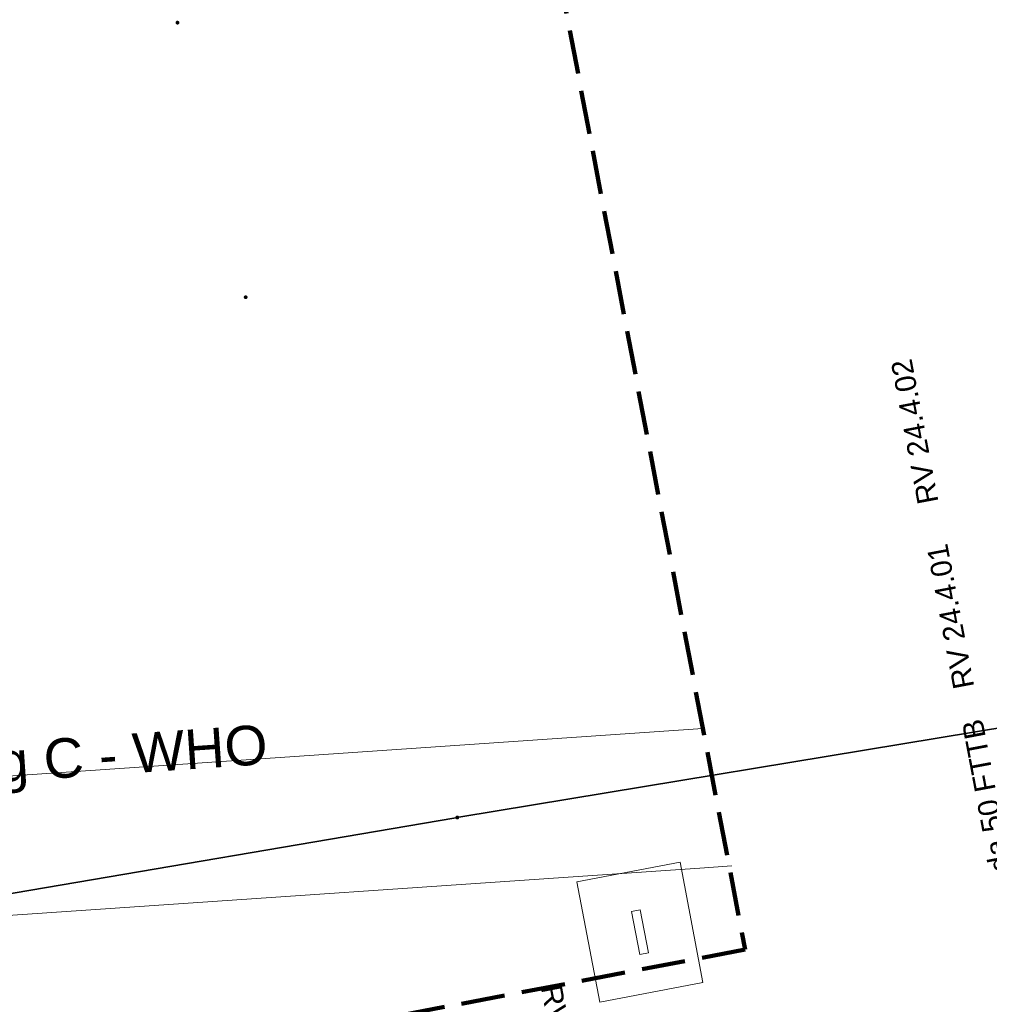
# Model space of a CAD drawing. Extents: x 3503739 to 3504470, y 5375172 to 5375561.
# Tile 74 of 142: x 3504179 to 3504190, y 5375399 to 5375410. Entities that reach past the tile are written whole.
import ezdxf

# ---------------------------------------------------------------- set-up
doc = ezdxf.new("R2010")
doc.units = 0
doc.header["$MEASUREMENT"] = 0
doc.linetypes.add('1', pattern=[1.4, 0.5, -0.2, 0.5, -0.2])
doc.linetypes.add('33', pattern=[12, 4, -8])
for name, color, linetype in [('_4WP_STADT_FTT1', 7, 'Continuous'), ('_4WP_STEIGBEZEIC', 7, 'Continuous'), ('K_FLURSTUECKE', 7, 'Continuous'), ('K_GRENZEN-UNABGE', 7, 'Continuous'), ('KMB_AUFBETON', 7, 'Continuous'), ('KMP_TIEF20-05-25', 7, 'Continuous'), ('PUNKTHOEHENATTDEF', 7, 'Continuous'), ('PUNKTNUMMERNATTDEF', 7, 'Continuous'), ('PUNKTSPEZIFIKATION', 7, 'Continuous'), ('X_BE_DFI', 7, 'Continuous')]:
    doc.layers.add(name, color=color, linetype=linetype)
doc.styles.add('178', font='ARIAL.TTF', dxfattribs={"height": 0.24})
doc.styles.add('522', font='ARIAL.TTF', dxfattribs={"height": 0.452686})

# ---------------------------------------------------------------- blocks, each defined once
blk = doc.blocks.new('LEITSYSTEM_BRA4')
at = {"color": 251, "linetype": 'Continuous', "lineweight": 9}
for points in [[(-0.7, 0.6), (0.7, 0.6), (0.7, -0.6), (-0.7, -0.6), (-0.7, 0.6)], [(-0.25, 0.05), (0.25, 0.05), (0.25, -0.05), (-0.25, -0.05), (-0.25, 0.05)]]:
    blk.add_lwpolyline(points, dxfattribs=at)
blk = doc.blocks.new('PUNKT')
blk.add_point((0, 0))
at = {"layer": 'PUNKTHOEHENATTDEF', "linetype": 'Continuous', "flags": 1}
blk.add_attdef('PUNKTHOEHE', (1, -0.5), '', height=0.8, dxfattribs=at)
at = {"layer": 'PUNKTNUMMERNATTDEF', "linetype": 'Continuous', "flags": 1}
blk.add_attdef('PUNKTNUMMER', (1, 0.5), '', height=0.8, dxfattribs=at)
at = {"layer": 'PUNKTSPEZIFIKATION', "linetype": 'Continuous', "flags": 1}
blk.add_attdef('PUNKTSPEZIFIKATION', (1, -1.5), '', height=0.8, dxfattribs=at)
blk = doc.blocks.new('10-UNVERMARKT')
at = {"color": 255, "linetype": '33', "lineweight": 9}
blk.add_circle((0, 0), 0.0789, dxfattribs=at)
at = {"color": 252, "linetype": 'Continuous', "lineweight": 20}
blk.add_circle((0, 0), 0.0325, dxfattribs=at)

msp = doc.modelspace()

# ---------------------------------------------------------------- linework, layer by layer
at = {"layer": 'K_FLURSTUECKE', "color": 252, "linetype": 'Continuous', "lineweight": 30}
for p, q in [((3504184.106, 5375401.143), (3504196.364, 5375403.167)), ((3504196.364, 5375403.167), (3504184.106, 5375401.143)), ((3504184.106, 5375401.143), (3504196.364, 5375403.167)), ((3504196.364, 5375403.167), (3504184.106, 5375401.143)), ((3504174.246, 5375399.463), (3504184.074, 5375401.137)), ((3504184.074, 5375401.137), (3504174.246, 5375399.463)), ((3504174.246, 5375399.463), (3504184.074, 5375401.137)), ((3504184.074, 5375401.137), (3504174.246, 5375399.463))]:
    msp.add_line(p, q, dxfattribs=at)
at = {"layer": 'KMB_AUFBETON', "color": 212, "linetype": 'Continuous', "lineweight": 9}
msp.add_line((3504165.153, 5375400.669), (3504186.899, 5375402.158), dxfattribs=at)
at = {"layer": 'KMB_AUFBETON', "color": 92, "linetype": 'Continuous', "lineweight": 9}
for p, q in [((3504187.229, 5375400.586), (3504186.863, 5375400.561)), ((3504186.863, 5375400.561), (3504165.896, 5375399.126))]:
    msp.add_line(p, q, dxfattribs=at)
at = {"layer": 'KMP_TIEF20-05-25', "color": 250, "linetype": '1', "lineweight": 100}
for p, q in [((3504181.574, 5375430.079), (3504187.381, 5375399.629)), ((3504187.381, 5375399.629), (3504165.805, 5375395.515))]:
    msp.add_line(p, q, dxfattribs=at)

# ---------------------------------------------------------------- block references
at = {"layer": 'K_GRENZEN-UNABGE', "color": 252, "xscale": 0.2, "yscale": 0.2}
for p in [(3504180.89, 5375410.23), (3504180.89, 5375410.23), (3504181.67, 5375407.09), (3504181.67, 5375407.09), (3504184.09, 5375401.14), (3504184.09, 5375401.14)]:
    msp.add_blockref('10-UNVERMARKT', p, dxfattribs=at)
at = {"layer": 'K_GRENZEN-UNABGE', "color": 252}
for p in [(3504180.89, 5375410.23), (3504180.89, 5375410.23), (3504181.67, 5375407.09), (3504181.67, 5375407.09), (3504184.09, 5375401.14), (3504184.09, 5375401.14)]:
    msp.add_blockref('PUNKT', p, dxfattribs=at)
at = {"layer": 'X_BE_DFI', "color": 7, "rotation": 100.7700073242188}
msp.add_blockref('LEITSYSTEM_BRA4', (3504186.179, 5375399.829), dxfattribs=at)

# ---------------------------------------------------------------- texts
at = {"layer": '_4WP_STADT_FTT1', "color": 1, "linetype": 'Continuous', "style": '178'}
for s, rotation, p in [('RV 24.4.02', 100.7057, (3504189.594, 5375404.75)), ('RV 24.4.01', 100.7057, (3504190.003, 5375402.636)), ('da 50 FTTB', 100.7057, (3504190.422, 5375400.541)), ('RV 24.4.03', 280.9801, (3504185.044, 5375399.201))]:
    msp.add_text(s, height=0.24, rotation=rotation, dxfattribs=at).set_placement(p)
at = {"layer": '_4WP_STEIGBEZEIC', "color": 250, "linetype": 'Continuous', "style": '522'}
msp.add_text('Steig C - WHO', height=0.45269, rotation=3.9164, dxfattribs=at).set_placement((3504177.762, 5375401.468))

doc.saveas('drawing.dxf')
